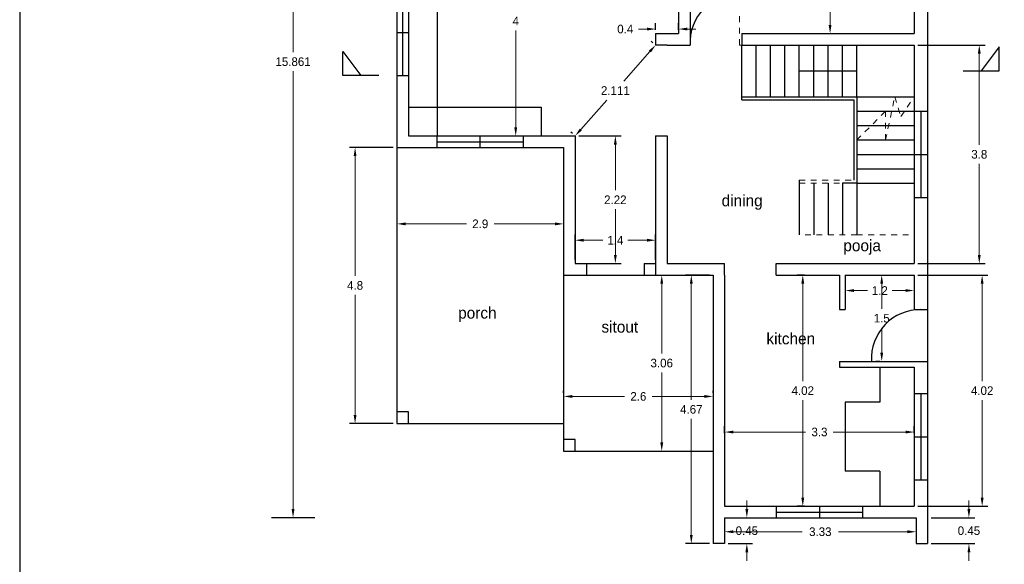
# Model space of a CAD drawing. Header units: inches. Extents: x -100 to 1476, y -184 to 112.
# Tile 8 of 36: x 13 to 30, y 27 to 37. Entities that reach past the tile are written whole.
import ezdxf

# ---------------------------------------------------------------- set-up
doc = ezdxf.new("R2010")
doc.units = ezdxf.units.IN
doc.header["$MEASUREMENT"] = 0
doc.header["$PDMODE"] = 66
doc.linetypes.add('ACAD_ISO02W100', pattern=[15, 12, -3])
doc.dimstyles.get("Standard").update_dxf_attribs({"dimtxt": 0.15, "dimasz": 0.15, "dimexe": 0.1, "dimexo": 0.0625, "dimgap": 0.09, "dimtad": 0, "dimtih": 1, "dimtoh": 1, "dimdec": 4, "dimdsep": 46, "dimtxsty": 'Standard', "dimcen": 0.09, "dimadec": 0, "dimazin": 0, "dimtfac": 1, "dimtdec": 4, "dimtofl": 0, "dimtmove": 0, "dimatfit": 3, "dimfxl": 0, "dimtolj": 1, "dimtzin": 0, "dimlwd": 15, "dimarcsym": 0})

# ---------------------------------------------------------------- blocks, each defined once
blk = doc.blocks.new('*D2')
at = {"color": 0, "lineweight": -2, "transparency": 16777216}
for p, q in [((27.021, 39.977), (27.544, 39.977)), ((27.021, 36.557), (27.544, 36.557))]:
    blk.add_line(p, q, dxfattribs=at)
at = {"color": 0, "lineweight": 15, "transparency": 16777216}
for p, q in [((27.444, 39.827), (27.444, 38.432)), ((27.444, 36.707), (27.444, 38.102))]:
    blk.add_line(p, q, dxfattribs=at)
at = {"color": 0, "transparency": 16777216}
for points in [[(27.419, 39.827), (27.469, 39.827), (27.444, 39.977)], [(27.419, 36.707), (27.469, 36.707), (27.444, 36.557)]]:
    blk.add_solid(points, dxfattribs=at)
at = {"layer": 'Defpoints', "color": 0, "transparency": 16777216}
for p in [(26.959, 39.977), (26.959, 36.557), (27.444, 36.557)]:
    blk.add_point(p, dxfattribs=at)
at = {"color": 0, "transparency": 16777216, "insert": (27.444, 38.267), "char_height": 0.15, "attachment_point": 5}
blk.add_mtext('\\A1;3.42', dxfattribs=at)
blk = doc.blocks.new('*D3')
at = {"color": 0, "lineweight": -2, "transparency": 16777216}
for p, q in [((21.871, 38.777), (22.076, 38.777)), ((21.871, 34.777), (22.076, 34.777))]:
    blk.add_line(p, q, dxfattribs=at)
at = {"color": 0, "lineweight": 15, "transparency": 16777216}
for p, q in [((21.976, 38.627), (21.976, 36.942)), ((21.976, 34.927), (21.976, 36.612))]:
    blk.add_line(p, q, dxfattribs=at)
at = {"color": 0, "transparency": 16777216}
for points in [[(21.951, 38.627), (22.001, 38.627), (21.976, 38.777)], [(21.951, 34.927), (22.001, 34.927), (21.976, 34.777)]]:
    blk.add_solid(points, dxfattribs=at)
at = {"layer": 'Defpoints', "color": 0, "transparency": 16777216}
for p in [(21.809, 38.777), (21.809, 34.777), (21.976, 34.777)]:
    blk.add_point(p, dxfattribs=at)
at = {"color": 0, "transparency": 16777216, "insert": (21.976, 36.777), "char_height": 0.15, "attachment_point": 5}
blk.add_mtext('\\A1;4', dxfattribs=at)
blk = doc.blocks.new('*D4')
at = {"color": 0, "lineweight": -2, "transparency": 16777216}
for p, q in [((19.909, 34.515), (19.909, 33.148)), ((22.809, 34.515), (22.809, 33.148))]:
    blk.add_line(p, q, dxfattribs=at)
at = {"color": 0, "lineweight": 15, "transparency": 16777216}
for p, q in [((20.059, 33.248), (21.119, 33.248)), ((22.659, 33.248), (21.599, 33.248))]:
    blk.add_line(p, q, dxfattribs=at)
at = {"color": 0, "transparency": 16777216}
for points in [[(20.059, 33.273), (20.059, 33.223), (19.909, 33.248)], [(22.659, 33.273), (22.659, 33.223), (22.809, 33.248)]]:
    blk.add_solid(points, dxfattribs=at)
at = {"layer": 'Defpoints', "color": 0, "transparency": 16777216}
for p in [(19.909, 34.577), (22.809, 34.577), (19.909, 33.248)]:
    blk.add_point(p, dxfattribs=at)
at = {"color": 0, "transparency": 16777216, "insert": (21.359, 33.248), "char_height": 0.15, "attachment_point": 5}
blk.add_mtext('\\A1;2.9', dxfattribs=at)
blk = doc.blocks.new('*D5')
at = {"color": 0, "lineweight": -2, "transparency": 16777216}
for p, q in [((23.009, 32.62), (23.009, 33.064)), ((24.409, 32.62), (24.409, 33.064))]:
    blk.add_line(p, q, dxfattribs=at)
at = {"color": 0, "lineweight": 15, "transparency": 16777216}
for p, q in [((23.159, 32.964), (23.494, 32.964)), ((24.259, 32.964), (23.924, 32.964))]:
    blk.add_line(p, q, dxfattribs=at)
at = {"color": 0, "transparency": 16777216}
for points in [[(23.159, 32.989), (23.159, 32.939), (23.009, 32.964)], [(24.259, 32.989), (24.259, 32.939), (24.409, 32.964)]]:
    blk.add_solid(points, dxfattribs=at)
at = {"layer": 'Defpoints', "color": 0, "transparency": 16777216}
for p in [(23.009, 32.964), (23.009, 32.557), (24.409, 32.557)]:
    blk.add_point(p, dxfattribs=at)
at = {"color": 0, "transparency": 16777216, "insert": (23.709, 32.964), "char_height": 0.15, "attachment_point": 5}
blk.add_mtext('\\A1;1.4', dxfattribs=at)
blk = doc.blocks.new('*D6')
at = {"color": 0, "lineweight": -2, "transparency": 16777216}
for p, q in [((22.809, 30.31), (22.809, 30.347)), ((25.409, 30.31), (25.409, 30.347))]:
    blk.add_line(p, q, dxfattribs=at)
at = {"color": 0, "lineweight": 15, "transparency": 16777216}
for p, q in [((22.959, 30.247), (23.869, 30.247)), ((25.259, 30.247), (24.349, 30.247))]:
    blk.add_line(p, q, dxfattribs=at)
at = {"color": 0, "transparency": 16777216}
for points in [[(22.959, 30.272), (22.959, 30.222), (22.809, 30.247)], [(25.259, 30.272), (25.259, 30.222), (25.409, 30.247)]]:
    blk.add_solid(points, dxfattribs=at)
at = {"layer": 'Defpoints', "color": 0, "transparency": 16777216}
for p in [(22.809, 30.247), (22.809, 30.247), (25.409, 30.247)]:
    blk.add_point(p, dxfattribs=at)
at = {"color": 0, "transparency": 16777216, "insert": (24.109, 30.247), "char_height": 0.15, "attachment_point": 5}
blk.add_mtext('\\A1;2.6', dxfattribs=at)
blk = doc.blocks.new('*D7')
at = {"color": 0, "lineweight": -2, "transparency": 16777216}
for p, q in [((26.996, 32.357), (26.869, 32.357)), ((26.996, 28.337), (26.869, 28.337))]:
    blk.add_line(p, q, dxfattribs=at)
at = {"color": 0, "lineweight": 15, "transparency": 16777216}
for p, q in [((26.969, 32.207), (26.969, 30.512)), ((26.969, 28.487), (26.969, 30.182))]:
    blk.add_line(p, q, dxfattribs=at)
at = {"color": 0, "transparency": 16777216}
for points in [[(26.944, 32.207), (26.994, 32.207), (26.969, 32.357)], [(26.944, 28.487), (26.994, 28.487), (26.969, 28.337)]]:
    blk.add_solid(points, dxfattribs=at)
at = {"layer": 'Defpoints', "color": 0, "transparency": 16777216}
for p in [(27.059, 32.357), (26.969, 28.337), (27.059, 28.337)]:
    blk.add_point(p, dxfattribs=at)
at = {"color": 0, "transparency": 16777216, "insert": (26.969, 30.347), "char_height": 0.15, "attachment_point": 5}
blk.add_mtext('\\A1;4.02', dxfattribs=at)
blk = doc.blocks.new('*D8')
at = {"color": 0, "lineweight": -2, "transparency": 16777216}
for p, q in [((25.609, 29.61), (25.609, 29.728)), ((28.909, 29.61), (28.909, 29.728))]:
    blk.add_line(p, q, dxfattribs=at)
at = {"color": 0, "lineweight": 15, "transparency": 16777216}
for p, q in [((25.759, 29.628), (27.019, 29.628)), ((28.759, 29.628), (27.499, 29.628))]:
    blk.add_line(p, q, dxfattribs=at)
at = {"color": 0, "transparency": 16777216}
for points in [[(25.759, 29.653), (25.759, 29.603), (25.609, 29.628)], [(28.759, 29.653), (28.759, 29.603), (28.909, 29.628)]]:
    blk.add_solid(points, dxfattribs=at)
at = {"layer": 'Defpoints', "color": 0, "transparency": 16777216}
for p in [(25.609, 29.628), (25.609, 29.547), (28.909, 29.547)]:
    blk.add_point(p, dxfattribs=at)
at = {"color": 0, "transparency": 16777216, "insert": (27.259, 29.628), "char_height": 0.15, "attachment_point": 5}
blk.add_mtext('\\A1;3.3', dxfattribs=at)
blk = doc.blocks.new('*D9')
at = {"color": 0, "lineweight": -2, "transparency": 16777216}
for p, q in [((27.709, 32.295), (27.709, 31.989)), ((28.909, 32.295), (28.909, 31.989))]:
    blk.add_line(p, q, dxfattribs=at)
at = {"color": 0, "lineweight": 15, "transparency": 16777216}
for p, q in [((27.859, 32.089), (28.094, 32.089)), ((28.759, 32.089), (28.524, 32.089))]:
    blk.add_line(p, q, dxfattribs=at)
at = {"color": 0, "transparency": 16777216}
for points in [[(27.859, 32.114), (27.859, 32.064), (27.709, 32.089)], [(28.759, 32.114), (28.759, 32.064), (28.909, 32.089)]]:
    blk.add_solid(points, dxfattribs=at)
at = {"layer": 'Defpoints', "color": 0, "transparency": 16777216}
for p in [(27.709, 32.357), (28.909, 32.357), (28.909, 32.089)]:
    blk.add_point(p, dxfattribs=at)
at = {"color": 0, "transparency": 16777216, "insert": (28.309, 32.089), "char_height": 0.15, "attachment_point": 5}
blk.add_mtext('\\A1;1.2', dxfattribs=at)
blk = doc.blocks.new('*D10')
at = {"color": 0, "lineweight": 15, "transparency": 16777216}
for p, q in [((28.342, 32.207), (28.342, 31.772)), ((28.342, 31.007), (28.342, 31.442))]:
    blk.add_line(p, q, dxfattribs=at)
at = {"color": 0, "lineweight": -2, "transparency": 16777216}
for p, q in [((28.371, 32.357), (28.442, 32.357)), ((28.311, 30.857), (28.242, 30.857))]:
    blk.add_line(p, q, dxfattribs=at)
at = {"color": 0, "transparency": 16777216}
for points in [[(28.317, 32.207), (28.367, 32.207), (28.342, 32.357)], [(28.317, 31.007), (28.367, 31.007), (28.342, 30.857)]]:
    blk.add_solid(points, dxfattribs=at)
at = {"layer": 'Defpoints', "color": 0, "transparency": 16777216}
for p in [(28.309, 32.357), (28.342, 30.857), (28.374, 30.857)]:
    blk.add_point(p, dxfattribs=at)
at = {"color": 0, "transparency": 16777216, "insert": (28.342, 31.607), "char_height": 0.15, "attachment_point": 5}
blk.add_mtext('\\A1;1.5', dxfattribs=at)
blk = doc.blocks.new('*D11')
at = {"color": 0, "lineweight": -2, "transparency": 16777216}
for p, q in [((17.679, 43.998), (18.203, 43.998)), ((18.04, 28.137), (18.003, 28.137))]:
    blk.add_line(p, q, dxfattribs=at)
at = {"color": 0, "lineweight": 15, "transparency": 16777216}
for p, q in [((18.103, 43.848), (18.103, 36.233)), ((18.103, 28.287), (18.103, 35.903))]:
    blk.add_line(p, q, dxfattribs=at)
at = {"color": 0, "transparency": 16777216}
for points in [[(18.078, 43.848), (18.128, 43.848), (18.103, 43.998)], [(18.078, 28.287), (18.128, 28.287), (18.103, 28.137)]]:
    blk.add_solid(points, dxfattribs=at)
at = {"layer": 'Defpoints', "color": 0, "transparency": 16777216}
for p in [(17.617, 43.998), (18.103, 28.137), (18.103, 28.137)]:
    blk.add_point(p, dxfattribs=at)
at = {"color": 0, "transparency": 16777216, "insert": (18.103, 36.068), "char_height": 0.15, "attachment_point": 5}
blk.add_mtext('\\A1;15.861', dxfattribs=at)
blk = doc.blocks.new('*D14')
at = {"color": 0, "lineweight": 15, "transparency": 16777216}
for p, q in [((29.859, 28.287), (29.859, 28.437)), ((29.859, 27.537), (29.859, 27.387))]:
    blk.add_line(p, q, dxfattribs=at)
at = {"color": 0, "lineweight": -2, "transparency": 16777216}
for p, q in [((29.201, 28.137), (29.959, 28.137)), ((29.201, 27.687), (29.959, 27.687))]:
    blk.add_line(p, q, dxfattribs=at)
at = {"color": 0, "transparency": 16777216}
for points in [[(29.834, 28.287), (29.884, 28.287), (29.859, 28.137)], [(29.834, 27.537), (29.884, 27.537), (29.859, 27.687)]]:
    blk.add_solid(points, dxfattribs=at)
at = {"layer": 'Defpoints', "color": 0, "transparency": 16777216}
for p in [(29.139, 28.137), (29.139, 27.687), (29.859, 27.687)]:
    blk.add_point(p, dxfattribs=at)
at = {"color": 0, "transparency": 16777216, "insert": (29.859, 27.912), "char_height": 0.15, "attachment_point": 5}
blk.add_mtext('\\A1;0.45', dxfattribs=at)
blk = doc.blocks.new('*D15')
at = {"color": 0, "lineweight": -2, "transparency": 16777216}
for p, q in [((17.679, 43.998), (18.203, 43.998)), ((18.04, 28.137), (18.003, 28.137))]:
    blk.add_line(p, q, dxfattribs=at)
at = {"color": 0, "lineweight": 15, "transparency": 16777216}
for p, q in [((18.103, 43.848), (18.103, 36.233)), ((18.103, 28.287), (18.103, 35.903))]:
    blk.add_line(p, q, dxfattribs=at)
at = {"color": 0, "transparency": 16777216}
for points in [[(18.078, 43.848), (18.128, 43.848), (18.103, 43.998)], [(18.078, 28.287), (18.128, 28.287), (18.103, 28.137)]]:
    blk.add_solid(points, dxfattribs=at)
at = {"layer": 'Defpoints', "color": 0, "transparency": 16777216}
for p in [(17.617, 43.998), (18.103, 28.137), (18.103, 28.137)]:
    blk.add_point(p, dxfattribs=at)
at = {"color": 0, "transparency": 16777216, "insert": (18.103, 36.068), "char_height": 0.15, "attachment_point": 5}
blk.add_mtext('\\A1;15.861', dxfattribs=at)
blk = doc.blocks.new('*D23')
at = {"color": 0, "lineweight": -2, "transparency": 16777216}
for p, q in [((28.971, 36.357), (30.139, 36.357)), ((28.971, 32.557), (30.139, 32.557))]:
    blk.add_line(p, q, dxfattribs=at)
at = {"color": 0, "lineweight": 15, "transparency": 16777216}
for p, q in [((30.039, 36.207), (30.039, 34.622)), ((30.039, 32.707), (30.039, 34.292))]:
    blk.add_line(p, q, dxfattribs=at)
at = {"color": 0, "transparency": 16777216}
for points in [[(30.014, 36.207), (30.064, 36.207), (30.039, 36.357)], [(30.014, 32.707), (30.064, 32.707), (30.039, 32.557)]]:
    blk.add_solid(points, dxfattribs=at)
at = {"layer": 'Defpoints', "color": 0, "transparency": 16777216}
for p in [(28.909, 36.357), (28.909, 32.557), (30.039, 32.557)]:
    blk.add_point(p, dxfattribs=at)
at = {"color": 0, "transparency": 16777216, "insert": (30.039, 34.457), "char_height": 0.15, "attachment_point": 5}
blk.add_mtext('\\A1;3.8', dxfattribs=at)
blk = doc.blocks.new('*D24')
at = {"color": 0, "lineweight": -2, "transparency": 16777216}
for p, q in [((28.971, 32.357), (30.189, 32.357)), ((28.971, 28.337), (30.189, 28.337))]:
    blk.add_line(p, q, dxfattribs=at)
at = {"color": 0, "lineweight": 15, "transparency": 16777216}
for p, q in [((30.089, 32.207), (30.089, 30.512)), ((30.089, 28.487), (30.089, 30.182))]:
    blk.add_line(p, q, dxfattribs=at)
at = {"color": 0, "transparency": 16777216}
for points in [[(30.064, 32.207), (30.114, 32.207), (30.089, 32.357)], [(30.064, 28.487), (30.114, 28.487), (30.089, 28.337)]]:
    blk.add_solid(points, dxfattribs=at)
at = {"layer": 'Defpoints', "color": 0, "transparency": 16777216}
for p in [(28.909, 32.357), (28.909, 28.337), (30.089, 28.337)]:
    blk.add_point(p, dxfattribs=at)
at = {"color": 0, "transparency": 16777216, "insert": (30.089, 30.347), "char_height": 0.15, "attachment_point": 5}
blk.add_mtext('\\A1;4.02', dxfattribs=at)
blk = doc.blocks.new('*D25')
at = {"color": 0, "lineweight": -2, "transparency": 16777216}
for p, q in [((23.071, 34.777), (23.809, 34.777)), ((23.071, 32.557), (23.809, 32.557))]:
    blk.add_line(p, q, dxfattribs=at)
at = {"color": 0, "lineweight": 15, "transparency": 16777216}
for p, q in [((23.709, 34.627), (23.709, 33.832)), ((23.709, 32.707), (23.709, 33.502))]:
    blk.add_line(p, q, dxfattribs=at)
at = {"color": 0, "transparency": 16777216}
for points in [[(23.684, 34.627), (23.734, 34.627), (23.709, 34.777)], [(23.684, 32.707), (23.734, 32.707), (23.709, 32.557)]]:
    blk.add_solid(points, dxfattribs=at)
at = {"layer": 'Defpoints', "color": 0, "transparency": 16777216}
for p in [(23.009, 34.777), (23.709, 34.777), (23.009, 32.557)]:
    blk.add_point(p, dxfattribs=at)
at = {"color": 0, "transparency": 16777216, "insert": (23.709, 33.667), "char_height": 0.15, "attachment_point": 5}
blk.add_mtext('\\A1;2.22', dxfattribs=at)
blk = doc.blocks.new('*D26')
at = {"color": 0, "lineweight": -2, "transparency": 16777216}
for p, q in [((24.362, 36.399), (24.334, 36.424)), ((22.962, 34.819), (22.934, 34.844))]:
    blk.add_line(p, q, dxfattribs=at)
at = {"color": 0, "lineweight": 15, "transparency": 16777216}
for p, q in [((24.309, 36.245), (23.855, 35.732)), ((23.108, 34.89), (23.563, 35.402))]:
    blk.add_line(p, q, dxfattribs=at)
at = {"color": 0, "transparency": 16777216}
for points in [[(24.291, 36.262), (24.328, 36.229), (24.409, 36.357)], [(23.09, 34.906), (23.127, 34.873), (23.009, 34.777)]]:
    blk.add_solid(points, dxfattribs=at)
at = {"layer": 'Defpoints', "color": 0, "transparency": 16777216}
for p in [(24.409, 36.357), (24.409, 36.357), (23.009, 34.777)]:
    blk.add_point(p, dxfattribs=at)
at = {"color": 0, "transparency": 16777216, "insert": (23.709, 35.567), "char_height": 0.15, "attachment_point": 5}
blk.add_mtext('\\A1;2.111', dxfattribs=at)
blk = doc.blocks.new('*D27')
at = {"color": 0, "lineweight": -2, "transparency": 16777216}
for p, q in [((24.409, 36.62), (24.409, 36.736)), ((24.809, 36.62), (24.809, 36.736))]:
    blk.add_line(p, q, dxfattribs=at)
at = {"color": 0, "lineweight": 15, "transparency": 16777216}
for p, q in [((24.259, 36.636), (24.109, 36.636)), ((24.959, 36.636), (25.109, 36.636))]:
    blk.add_line(p, q, dxfattribs=at)
at = {"color": 0, "transparency": 16777216}
for points in [[(24.259, 36.661), (24.259, 36.611), (24.409, 36.636)], [(24.959, 36.661), (24.959, 36.611), (24.809, 36.636)]]:
    blk.add_solid(points, dxfattribs=at)
at = {"layer": 'Defpoints', "color": 0, "transparency": 16777216}
for p in [(24.409, 36.636), (24.409, 36.557), (24.809, 36.557)]:
    blk.add_point(p, dxfattribs=at)
at = {"color": 0, "transparency": 16777216, "insert": (23.881, 36.636), "char_height": 0.15, "attachment_point": 5}
blk.add_mtext('\\A1;0.4', dxfattribs=at)
blk = doc.blocks.new('*D435')
at = {"color": 0, "linetype": 'ByBlock', "lineweight": -2, "ltscale": 3, "transparency": 16777216}
for p, q in [((25.609, 28.075), (25.609, 27.794)), ((28.939, 28.075), (28.939, 27.794))]:
    blk.add_line(p, q, dxfattribs=at)
at = {"color": 0, "linetype": 'ByBlock', "lineweight": 15, "ltscale": 3, "transparency": 16777216}
for p, q in [((25.759, 27.894), (26.959, 27.894)), ((28.789, 27.894), (27.589, 27.894))]:
    blk.add_line(p, q, dxfattribs=at)
at = {"color": 0, "linetype": 'ByBlock', "lineweight": 18, "ltscale": 3, "transparency": 16777216}
for points in [[(25.759, 27.919), (25.759, 27.869), (25.609, 27.894)], [(28.789, 27.869), (28.789, 27.919), (28.939, 27.894)]]:
    blk.add_solid(points, dxfattribs=at)
at = {"layer": 'Defpoints', "color": 0, "linetype": 'ByBlock', "lineweight": 18, "transparency": 16777216}
for p in [(25.609, 28.137), (28.939, 28.137), (28.939, 27.894)]:
    blk.add_point(p, dxfattribs=at)
at = {"color": 0, "linetype": 'ByBlock', "lineweight": 18, "ltscale": 3, "transparency": 16777216, "insert": (27.274, 27.894), "char_height": 0.15, "attachment_point": 5}
blk.add_mtext('\\A1;3.33', dxfattribs=at)
blk = doc.blocks.new('*D436')
at = {"color": 0, "linetype": 'ByBlock', "lineweight": 15, "ltscale": 3, "transparency": 16777216}
for p, q in [((25.996, 28.287), (25.996, 28.437)), ((25.996, 27.537), (25.996, 27.387))]:
    blk.add_line(p, q, dxfattribs=at)
at = {"color": 0, "linetype": 'ByBlock', "lineweight": -2, "ltscale": 3, "transparency": 16777216}
for p, q in [((25.671, 28.137), (26.096, 28.137)), ((25.671, 27.687), (26.096, 27.687))]:
    blk.add_line(p, q, dxfattribs=at)
at = {"color": 0, "linetype": 'ByBlock', "lineweight": 18, "ltscale": 3, "transparency": 16777216}
for points in [[(25.971, 28.287), (26.021, 28.287), (25.996, 28.137)], [(26.021, 27.537), (25.971, 27.537), (25.996, 27.687)]]:
    blk.add_solid(points, dxfattribs=at)
at = {"layer": 'Defpoints', "color": 0, "linetype": 'ByBlock', "lineweight": 18, "transparency": 16777216}
for p in [(25.609, 28.137), (25.609, 27.687), (25.996, 27.687)]:
    blk.add_point(p, dxfattribs=at)
at = {"color": 0, "linetype": 'ByBlock', "lineweight": 18, "ltscale": 3, "transparency": 16777216, "insert": (25.996, 27.912), "char_height": 0.15, "attachment_point": 5}
blk.add_mtext('\\A1;0.45', dxfattribs=at)
blk = doc.blocks.new('*D437')
at = {"color": 0, "linetype": 'ByBlock', "lineweight": -2, "ltscale": 3, "transparency": 16777216}
for p, q in [((19.846, 34.577), (19.082, 34.577)), ((19.846, 29.777), (19.082, 29.777))]:
    blk.add_line(p, q, dxfattribs=at)
at = {"color": 0, "linetype": 'ByBlock', "lineweight": 15, "ltscale": 3, "transparency": 16777216}
for p, q in [((19.182, 34.427), (19.182, 32.342)), ((19.182, 29.927), (19.182, 32.012))]:
    blk.add_line(p, q, dxfattribs=at)
at = {"color": 0, "linetype": 'ByBlock', "lineweight": 18, "ltscale": 3, "transparency": 16777216}
for points in [[(19.207, 34.427), (19.157, 34.427), (19.182, 34.577)], [(19.157, 29.927), (19.207, 29.927), (19.182, 29.777)]]:
    blk.add_solid(points, dxfattribs=at)
at = {"layer": 'Defpoints', "color": 0, "linetype": 'ByBlock', "lineweight": 18, "transparency": 16777216}
for p in [(19.909, 34.577), (19.182, 29.777), (19.909, 29.777)]:
    blk.add_point(p, dxfattribs=at)
at = {"color": 0, "linetype": 'ByBlock', "lineweight": 18, "ltscale": 3, "transparency": 16777216, "insert": (19.182, 32.177), "char_height": 0.15, "attachment_point": 5}
blk.add_mtext('\\A1;4.8', dxfattribs=at)
blk = doc.blocks.new('*D438')
at = {"color": 0, "linetype": 'ByBlock', "lineweight": -2, "ltscale": 3, "transparency": 16777216}
for p, q in [((24.171, 32.357), (24.616, 32.357)), ((24.171, 29.297), (24.616, 29.297))]:
    blk.add_line(p, q, dxfattribs=at)
at = {"color": 0, "linetype": 'ByBlock', "lineweight": 15, "ltscale": 3, "transparency": 16777216}
for p, q in [((24.516, 32.207), (24.516, 30.992)), ((24.516, 29.447), (24.516, 30.662))]:
    blk.add_line(p, q, dxfattribs=at)
at = {"color": 0, "linetype": 'ByBlock', "lineweight": 18, "ltscale": 3, "transparency": 16777216}
for points in [[(24.541, 32.207), (24.491, 32.207), (24.516, 32.357)], [(24.491, 29.447), (24.541, 29.447), (24.516, 29.297)]]:
    blk.add_solid(points, dxfattribs=at)
at = {"layer": 'Defpoints', "color": 0, "linetype": 'ByBlock', "lineweight": 18, "transparency": 16777216}
for p in [(24.109, 32.357), (24.516, 32.357), (24.109, 29.297)]:
    blk.add_point(p, dxfattribs=at)
at = {"color": 0, "linetype": 'ByBlock', "lineweight": 18, "ltscale": 3, "transparency": 16777216, "insert": (24.516, 30.827), "char_height": 0.15, "attachment_point": 5}
blk.add_mtext('\\A1;3.06', dxfattribs=at)
blk = doc.blocks.new('*D439')
at = {"color": 0, "linetype": 'ByBlock', "lineweight": -2, "ltscale": 3, "transparency": 16777216}
for p, q in [((25.346, 32.357), (24.93, 32.357)), ((25.346, 27.687), (24.93, 27.687))]:
    blk.add_line(p, q, dxfattribs=at)
at = {"color": 0, "linetype": 'ByBlock', "lineweight": 15, "ltscale": 3, "transparency": 16777216}
for p, q in [((25.03, 32.207), (25.03, 30.187)), ((25.03, 27.837), (25.03, 29.857))]:
    blk.add_line(p, q, dxfattribs=at)
at = {"color": 0, "linetype": 'ByBlock', "lineweight": 18, "ltscale": 3, "transparency": 16777216}
for points in [[(25.055, 32.207), (25.005, 32.207), (25.03, 32.357)], [(25.005, 27.837), (25.055, 27.837), (25.03, 27.687)]]:
    blk.add_solid(points, dxfattribs=at)
at = {"layer": 'Defpoints', "color": 0, "linetype": 'ByBlock', "lineweight": 18, "transparency": 16777216}
for p in [(25.409, 32.357), (25.03, 27.687), (25.409, 27.687)]:
    blk.add_point(p, dxfattribs=at)
at = {"color": 0, "linetype": 'ByBlock', "lineweight": 18, "ltscale": 3, "transparency": 16777216, "insert": (25.03, 30.022), "char_height": 0.15, "attachment_point": 5}
blk.add_mtext('\\A1;4.67', dxfattribs=at)

msp = doc.modelspace()

# ---------------------------------------------------------------- linework, layer by layer
for p, q in [((19.90887, 44.08542), (19.90887, 29.77742)), ((29.13887, 40.17742), (29.13887, 28.13742)), ((25.00887, 39.97742), (25.00887, 36.55742)), ((28.90887, 39.97742), (28.90887, 36.55742)), ((20.10887, 38.77742), (20.10887, 34.77742)), ((20.60887, 38.77742), (20.60887, 34.77742)), ((24.80887, 38.77742), (24.80887, 36.55742)), ((20.00887, 37.32792), (20.00887, 36.57792)), ((19.90887, 36.57792), (20.10887, 36.57792)), ((20.00887, 36.57792), (20.00887, 35.82792)), ((24.40887, 36.55742), (24.80887, 36.55742)), ((24.40887, 36.55742), (24.40887, 36.35742)), ((24.40887, 36.55742), (24.40887, 36.35742)), ((24.40887, 36.55742), (24.40887, 36.35742)), ((25.00887, 36.55742), (25.00887, 36.35742)), ((25.90887, 36.55742), (28.90887, 36.55742)), ((25.90887, 36.55742), (25.90887, 36.35742)), ((24.60887, 36.35742), (24.40887, 36.35742)), ((24.60887, 36.35742), (25.00887, 36.35742)), ((25.90887, 36.35742), (28.90887, 36.35742)), ((25.90887, 35.40742), (25.90887, 36.35742)), ((26.15887, 35.45742), (26.15887, 36.35742)), ((26.40887, 35.45742), (26.40887, 36.35742)), ((26.65887, 35.45742), (26.65887, 36.35742)), ((26.90887, 35.45742), (26.90887, 36.35742)), ((27.15887, 35.45742), (27.15887, 36.35742)), ((27.40887, 35.45742), (27.40887, 36.35742)), ((27.40887, 35.45742), (27.40887, 36.35742)), ((27.40887, 35.45742), (27.40887, 36.35742)), ((27.65887, 35.45742), (27.65887, 36.35742)), ((27.90887, 35.45742), (27.90887, 36.35742)), ((28.90887, 36.35742), (28.90887, 32.55742)), ((19.90887, 35.82792), (20.10887, 35.82792)), ((26.90887, 35.90742), (27.90887, 35.90742)), ((25.90887, 35.45742), (28.90887, 35.45742)), ((25.90887, 35.40742), (27.85887, 35.40742)), ((20.10887, 35.27742), (22.42032, 35.27742)), ((22.42032, 35.27742), (22.42032, 34.77742)), ((27.90887, 35.20742), (28.90887, 35.20742)), ((28.90887, 35.20742), (29.13887, 35.20742)), ((29.02387, 35.20742), (29.02387, 33.70742)), ((27.90887, 34.95742), (28.90887, 34.95742)), ((20.10887, 34.77742), (23.00887, 34.77742)), ((20.60887, 34.57742), (20.60887, 34.77742)), ((20.60887, 34.57742), (20.60887, 34.77742)), ((21.35887, 34.57742), (21.35887, 34.77742)), ((22.10887, 34.57742), (22.10887, 34.77742)), ((23.00887, 34.77742), (23.00887, 32.55742)), ((24.40887, 34.77742), (24.40887, 32.55742)), ((24.40887, 34.77742), (24.60887, 34.77742)), ((24.40887, 34.77742), (24.40887, 32.35742)), ((24.60887, 34.77742), (24.60887, 32.55742)), ((20.60887, 34.67742), (22.10887, 34.67742)), ((27.90887, 34.70742), (28.90887, 34.70742)), ((19.90887, 34.57742), (22.80887, 34.57742)), ((22.80887, 34.57742), (22.80887, 32.35742)), ((27.90887, 34.45742), (28.90887, 34.45742)), ((28.90887, 34.45742), (29.13887, 34.45742)), ((27.90887, 34.20742), (28.90887, 34.20742)), ((27.90887, 33.95742), (28.90887, 33.95742)), ((28.90887, 33.70742), (29.13887, 33.70742)), ((23.00887, 32.55742), (23.20887, 32.55742)), ((23.20887, 32.55742), (23.20887, 32.35742)), ((24.20887, 32.55742), (24.20887, 32.35742)), ((24.20887, 32.55742), (24.40887, 32.55742)), ((24.40887, 32.55742), (24.40887, 32.35742)), ((24.60887, 32.55742), (25.60887, 32.55742)), ((24.60887, 32.55742), (25.40887, 32.55742)), ((25.60887, 32.35742), (25.60887, 32.55742)), ((26.50887, 32.35742), (26.50887, 32.55742)), ((26.50887, 32.55742), (28.90887, 32.55742)), ((22.80887, 32.35742), (25.40887, 32.35742)), ((22.80887, 32.35742), (22.80887, 29.35742)), ((25.40887, 32.35742), (25.40887, 28.13742)), ((25.60887, 32.35742), (25.60887, 28.33742)), ((26.50887, 32.35742), (27.60887, 32.35742)), ((27.60887, 32.35742), (27.60887, 31.75742)), ((27.70887, 32.35742), (27.70887, 31.75742)), ((27.70887, 32.35742), (28.90887, 32.35742)), ((28.90887, 32.35742), (28.90887, 31.75742)), ((27.60887, 31.75742), (27.70887, 31.75742)), ((28.90887, 31.75742), (29.13887, 31.75742)), ((27.60887, 30.85742), (29.13887, 30.85742)), ((27.60887, 30.85742), (27.60887, 30.75742)), ((28.1619, 30.85742), (29.13887, 30.85742)), ((27.60887, 30.75742), (28.90887, 30.75742)), ((28.30887, 30.75742), (28.30887, 30.14742)), ((28.90887, 30.75742), (28.90887, 28.33742)), ((27.70887, 30.14742), (27.70887, 28.94742)), ((28.30887, 30.14742), (27.70887, 30.14742)), ((28.90887, 30.29742), (29.13887, 30.29742)), ((29.02387, 30.29742), (29.02387, 28.79742)), ((19.90887, 29.77742), (22.80887, 29.77742)), ((28.90887, 29.54742), (29.13887, 29.54742)), ((22.80887, 29.29742), (25.40887, 29.29742)), ((28.30887, 28.94742), (27.70887, 28.94742)), ((28.30887, 28.94742), (28.30887, 28.33742)), ((28.90887, 28.79742), (29.13887, 28.79742)), ((25.60887, 28.33742), (28.90887, 28.33742)), ((26.50887, 28.33742), (26.50887, 28.13742)), ((27.25887, 28.33742), (27.25887, 28.13742)), ((28.00887, 28.33742), (28.00887, 28.13742)), ((18.48007, 28.13742), (17.72591, 28.13742)), ((25.40887, 28.13742), (25.40887, 27.68742)), ((25.60887, 28.13742), (28.93887, 28.13742)), ((25.60887, 28.13742), (25.60887, 27.68742)), ((26.50887, 28.23742), (28.00887, 28.23742)), ((28.93887, 28.13742), (28.93887, 27.68742)), ((29.13887, 28.13742), (29.13887, 27.68742)), ((25.60887, 27.68742), (25.40887, 27.68742)), ((28.93887, 27.68742), (29.13887, 27.68742))]:
    msp.add_line(p, q)
at = {"color": 0, "linetype": 'ACAD_ISO02W100', "lineweight": 20, "ltscale": 0.0008}
for p, q in [((25.87084, 37.25742), (25.87084, 36.35742)), ((25.87084, 36.35742), (25.90887, 36.35742)), ((28.40887, 34.70742), (28.56872, 35.45742)), ((28.56872, 35.45742), (28.67313, 35.11467)), ((28.67313, 35.11467), (28.90887, 35.45742)), ((27.90887, 34.70742), (28.40887, 35.20742)), ((28.40887, 35.20742), (28.40887, 34.70742)), ((26.90887, 34.00742), (27.85887, 34.00742)), ((26.90887, 33.95742), (27.78387, 33.95742)), ((27.90887, 33.05742), (26.90887, 33.05742)), ((27.90887, 33.05742), (28.90887, 33.05742))]:
    msp.add_line(p, q, dxfattribs=at)
at = {"color": 0, "linetype": 'ByBlock'}
for p, q in [((30.38568, 36.32567), (30.0722, 35.90742)), ((30.38568, 35.90742), (30.38568, 36.32567)), ((18.96872, 35.82792), (18.96872, 36.24617)), ((18.96872, 36.24617), (19.2822, 35.82792)), ((19.59568, 35.82792), (18.96872, 35.82792)), ((29.75872, 35.90742), (30.38568, 35.90742)), ((27.90887, 35.45742), (27.90887, 33.05742)), ((27.85887, 35.40742), (27.85887, 34.00742)), ((26.90887, 34.00742), (26.90887, 33.05742)), ((27.15887, 33.95742), (27.15887, 33.05742)), ((27.40887, 33.95742), (27.40887, 33.05742)), ((27.65887, 33.95742), (27.65887, 33.05742)), ((27.90887, 33.95742), (27.65887, 33.95742)), ((27.90887, 33.95742), (27.90887, 33.05742))]:
    msp.add_line(p, q, dxfattribs=at)
msp.add_lwpolyline([(119.3225, 66.29199), (13.34819, 66.29199), (13.34819, -10.53759), (119.3225, -10.53759)], close=True, dxfattribs=at)
for points in [[(19.90887, 29.77742), (20.10887, 29.77742), (20.10887, 29.97742), (19.90887, 29.97742)], [(22.80887, 29.29742), (23.00887, 29.29742), (23.00887, 29.49742), (22.80887, 29.49742)]]:
    msp.add_lwpolyline(points, close=True)
for centre in [(25.86462, 36.4006), (29.01765, 30.9006)]:
    msp.add_arc(centre, 0.85684, 89.583891, 182.888919)

# ---------------------------------------------------------------- texts
at = {"char_height": 0.2, "width": 3.5819957, "attachment_point": 1}
for s, insert in [('{\\fVani|b0|i0|c0|p34;dining}', (25.55742, 33.75374)), ('{\\fVani|b0|i0|c0|p34;pooja}', (27.67441, 32.9724)), ('{\\fVani|b0|i0|c0|p34;porch}', (20.97446, 31.80083)), ('{\\fVani|b0|i0|c0|p34;sitout}', (23.46671, 31.55742)), ('{\\fVani|b0|i0|c0|p34;kitchen}', (26.337, 31.35332))]:
    msp.add_mtext(s, dxfattribs=dict(at, insert=insert))

# ---------------------------------------------------------------- dimensions: what is measured, and where the dimension line sits
for base, p1, p2, picture, middle in [((18.10299, 28.13742), (17.6167, 43.99842), (18.10299, 28.13742), '*D11', (18.10299, 36.06792)), ((18.10299, 28.13742), (17.6167, 43.99842), (18.10299, 28.13742), '*D15', (18.10299, 36.06792)), ((27.44418, 36.55742), (26.95887, 39.97742), (26.95887, 36.55742), '*D2', (27.44418, 38.26742)), ((21.97626, 34.77742), (21.80887, 38.77742), (21.80887, 34.77742), '*D3', (21.97626, 36.77742)), ((30.03862, 32.55742), (28.90887, 36.35742), (28.90887, 32.55742), '*D23', (30.03862, 34.45742)), ((23.70887, 34.77742), (23.00887, 32.55742), (23.00887, 34.77742), '*D25', (23.70887, 33.66742)), ((26.96868, 28.33742), (27.05887, 32.35742), (27.05887, 28.33742), '*D7', (26.96868, 30.34742)), ((28.3419, 30.85742), (28.30887, 32.35742), (28.37387, 30.85742), '*D10', (28.3419, 31.60742)), ((30.08899, 28.33742), (28.90887, 32.35742), (28.90887, 28.33742), '*D24', (30.08899, 30.34742)), ((29.85916, 27.68742), (29.13887, 28.13742), (29.13887, 27.68742), '*D14', (29.85916, 27.91242))]:
    dim = msp.add_linear_dim(base=base, p1=p1, p2=p2, angle=90, dimstyle='Standard')
    dim.commit()
    dim.dimension.update_dxf_attribs({"geometry": picture, "text_midpoint": middle})
for base, p1, p2, picture, middle in [((24.40887, 36.63572), (24.80887, 36.55742), (24.40887, 36.55742), '*D27', (23.88137, 36.63572)), ((19.90887, 33.24783), (22.80887, 34.57742), (19.90887, 34.57742), '*D4', (21.35887, 33.24783)), ((23.00887, 32.96416), (24.40887, 32.55742), (23.00887, 32.55742), '*D5', (23.70887, 32.96416)), ((28.90887, 32.08929), (27.70887, 32.35742), (28.90887, 32.35742), '*D9', (28.30887, 32.08929)), ((22.80887, 30.24742), (25.40887, 30.24742), (22.80887, 30.24742), '*D6', (24.10887, 30.24742)), ((25.60887, 29.62788), (28.90887, 29.54742), (25.60887, 29.54742), '*D8', (27.25887, 29.62788))]:
    dim = msp.add_linear_dim(base=base, p1=p1, p2=p2, dimstyle='Standard')
    dim.commit()
    dim.dimension.update_dxf_attribs({"geometry": picture, "text_midpoint": middle})
dim = msp.add_aligned_dim(p1=(23.00887, 34.77742), p2=(24.40887, 36.35742), distance=0, dimstyle='Standard')
dim.commit()
dim.dimension.update_dxf_attribs({"geometry": '*D26', "text_midpoint": (23.70887, 35.56742)})
at = {"color": 4, "linetype": 'ByBlock', "lineweight": 18, "ltscale": 3}
for base, p1, p2, picture, middle in [((19.18231, 29.77742), (19.90887, 34.57742), (19.90887, 29.77742), '*D437', (19.18231, 32.17742)), ((24.51598, 32.35742), (24.10887, 29.29742), (24.10887, 32.35742), '*D438', (24.51598, 30.82742)), ((25.02977, 27.68742), (25.40887, 32.35742), (25.40887, 27.68742), '*D439', (25.02977, 30.02242)), ((25.99571, 27.68742), (25.60887, 28.13742), (25.60887, 27.68742), '*D436', (25.99571, 27.91242))]:
    dim = msp.add_linear_dim(base=base, p1=p1, p2=p2, angle=90, dimstyle='Standard', dxfattribs=at)
    dim.commit()
    dim.dimension.update_dxf_attribs({"geometry": picture, "text_midpoint": middle})
dim = msp.add_linear_dim(base=(28.93887, 27.89358), p1=(25.60887, 28.13742), p2=(28.93887, 28.13742), dimstyle='Standard', dxfattribs=at)
dim.commit()
dim.dimension.update_dxf_attribs({"geometry": '*D435', "text_midpoint": (27.27387, 27.89358)})

doc.saveas('drawing.dxf')
